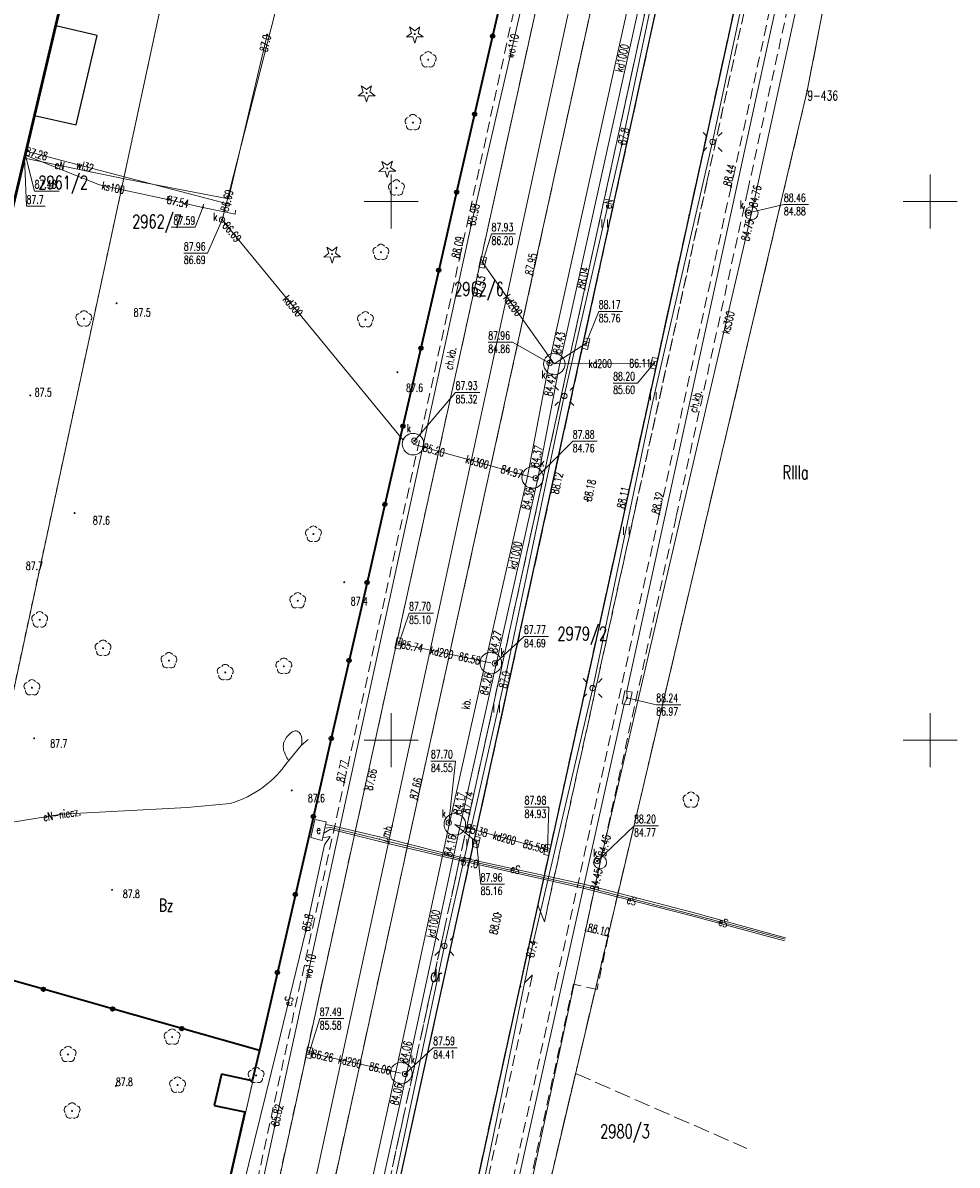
# Model space of a CAD drawing. Header units: metres. Extents: x 7427346 to 7428402, y 5774471 to 5775252.
# Tile 18 of 21: x 7427916 to 7428002, y 5774861 to 5774967. Entities that reach past the tile are written whole.
import ezdxf
from ezdxf.enums import TextEntityAlignment as Align

# ---------------------------------------------------------------- set-up
doc = ezdxf.new("R2010")
doc.units = ezdxf.units.M
for name, pattern in [('1', [0]), ('2_14', [1, -1]), ('2_OTKC', [1.5, 1, -0.5]), ('2_OTKG', [1.5, 1, -0.5]), ('2_OTKJ', [2, 1.5, -0.5]), ('2_OTKK', [0]), ('2_OTKU', [2, 1.5, -0.5]), ('2_OTZI', [1.5, 1, -0.5]), ('2_OTZT', [1.5, 1, -0.5]), ('3_EGBU_A', [0]), ('4_SUEP_A', [0]), ('4_SUEU', [0]), ('4_SUKP', [0]), ('4_SUKS', [0]), ('4_SUPK', [0]), ('4_SUTP_A', [0]), ('4_SUWP', [0]), ('GDE', [0]), ('GUK', [2, 1.5, -0.5]), ('GUZ', [1, 0.5, -0.5])]:
    doc.linetypes.add(name, pattern=pattern)
doc.layers.get('0').update_dxf_attribs({"color": 250, "linetype": 'CONTINUOUS', "lineweight": 100})
for name, color, linetype, lineweight in [('Dzialki', 7, 'GDE', 18), ('EGBB_L_0', 7, '3_EGBU_A', 50), ('Kontury', 3, 'GUK', 18), ('Numery_dzialek', 7, 'CONTINUOUS', 13), ('Numery_konturow', 3, 'CONTINUOUS', 13), ('Numery_punktow', 7, 'CONTINUOUS', 9), ('Numery_uzytkow', 3, 'CONTINUOUS', 13), ('OTK_E_T_0', 7, 'CONTINUOUS', 0), ('OTK_E_T_1', 7, 'CONTINUOUS', 0), ('OTK_E_T_3', 7, 'CONTINUOUS', 0), ('OTK_L_0', 7, '2_OTKJ', 18), ('OTK_L_1', 7, '2_OTKK', 25), ('OTK_L_2', 7, '2_OTKC', 18), ('OTK_L_3', 7, '2_OTKG', 18), ('OTK_L_4', 7, '2_OTKU', 18), ('OTO_L_0', 7, 'CONTINUOUS', 35), ('OTR_T_0', 7, 'CONTINUOUS', 18), ('OTR_T_1', 7, 'CONTINUOUS', 18), ('OTZ_L_3', 7, '2_OTZT', 18), ('Podzial_sekcyjny_krzyze', 7, '1', 18), ('Punkty', 7, 'CONTINUOUS', 18), ('SUE_E_T_3', 1, 'CONTINUOUS', 0), ('SUE_L_2', 1, '4_SUEU', 18), ('SUE_T_3', 7, 'CONTINUOUS', 18), ('SUEP_E_T_0', 1, 'CONTINUOUS', 0), ('SUEP_L_0', 1, '4_SUEP_A', 18), ('SUER_T_0', 1, 'CONTINUOUS', 18), ('SUP_E_T_1', 7, 'CONTINUOUS', 0), ('SUP_L_1', 7, '4_SUPK', 18), ('SUP_T_4', 7, 'CONTINUOUS', 18), ('SUWP_E_T_0', 5, 'CONTINUOUS', 0), ('SUWP_L_0', 5, '4_SUWP', 18), ('SUWR_T_0', 5, 'CONTINUOUS', 18), ('Uzytki', 3, 'GUZ', 18)]:
    doc.layers.add(name, color=color, linetype=linetype, lineweight=lineweight)
for name, color, linetype, lineweight, true_color in [('OTZ_T_0', 96, 'CONTINUOUS', 18, 0x008000), ('OTZ_T_1', 96, 'CONTINUOUS', 18, 0x008000), ('SUK_E_T_4', 36, 'CONTINUOUS', 0, 0x803300), ('SUK_L_5', 36, '4_SUKS', 18, 0x803300), ('SUK_T_1', 36, 'CONTINUOUS', 18, 0x803300), ('SUK_T_3', 36, 'CONTINUOUS', 18, 0x803300), ('SUKP_E_T_0', 36, 'CONTINUOUS', 0, 0x803300), ('SUKP_L_0', 36, '4_SUKP', 18, 0x803300), ('SUKR_T_0', 36, 'CONTINUOUS', 18, 0x803300), ('SUTP_L_0', 30, '4_SUTP_A', 18, 0xff9100), ('SUTR_T_0', 30, 'CONTINUOUS', 18, 0xff9100)]:
    doc.layers.add(name, color=color, linetype=linetype, lineweight=lineweight, true_color=true_color)
doc.styles.get("Standard").update_dxf_attribs({"font": 'Simplex.SHX', "width": 0.75})

# ---------------------------------------------------------------- blocks, each defined once
blk = doc.blocks.new('GRO')
at = {"linetype": 'CONTINUOUS'}
blk.add_circle((0, 0), 0.045, dxfattribs=at)
blk = doc.blocks.new('2_OTRN')
at = {"linetype": 'CONTINUOUS'}
blk.add_circle((0, 0), 0.045, dxfattribs=at)
blk = doc.blocks.new('2_OTRS')
at = {"linetype": 'CONTINUOUS'}
blk.add_circle((0, 0), 0.045, dxfattribs=at)
blk = doc.blocks.new('2_OTZT')
at = {"linetype": 'CONTINUOUS'}
for p, q in [((-0.2625, -0.375), (-0.2625, 0.375)), ((0.2625, -0.375), (0.2625, 0.375))]:
    blk.add_line(p, q, dxfattribs=at)
blk = doc.blocks.new('2_OTZG')
at = {"linetype": 'CONTINUOUS'}
for p, q in [((-0.78225, -0.26495), (-0.3012, 0.09375)), ((-0.3012, 0.09375), (-0.4937, 0.6621)), ((-0.4937, 0.6621), (-0.0039, 0.31545)), ((-0.0039, 0.31545), (0.4771, 0.67415)), ((0.4771, 0.67415), (0.2988, 0.1012)), ((0.2988, 0.1012), (0.7886, -0.24545)), ((-0.18225, -0.2575), (-0.78225, -0.26495)), ((0.01025, -0.82585), (-0.18225, -0.2575)), ((0.1886, -0.2529), (0.01025, -0.82585)), ((0.7886, -0.24545), (0.1886, -0.2529))]:
    blk.add_line(p, q, dxfattribs=at)
blk.add_circle((0, 0), 0.045, dxfattribs=at)
blk = doc.blocks.new('2_OTZL')
at = {"linetype": 'CONTINUOUS'}
blk.add_circle((0, 0), 0.045, dxfattribs=at)
for centre, start, end in [((-0.36, 0.12), 102.1445, 221.86), ((0, 0.38), 30.1401, 149.8599), ((0.36, 0.12), 318.14, 77.8555), ((-0.22, -0.3), 174.1482, 293.8542), ((0.22, -0.3), 246.1458, 5.8518)]:
    blk.add_arc(centre, 0.375, start, end, dxfattribs=at)
blk = doc.blocks.new('4_SUEO_W')
at = {"linetype": 'CONTINUOUS'}
for p, q in [((-0.53035, 0.53035), (-0.8839, 0.8839)), ((0.53035, 0.53035), (0.8839, 0.8839)), ((-0.53035, -0.53035), (-0.8839, -0.8839)), ((0.53035, -0.53035), (0.8839, -0.8839))]:
    blk.add_line(p, q, dxfattribs=at)
blk.add_circle((0, 0), 0.025, dxfattribs=at)
blk = doc.blocks.new('4_SUPP')
at = {"linetype": 'CONTINUOUS'}
blk.add_circle((0, 0), 0.25, dxfattribs=at)
blk = doc.blocks.new('4_SUPS')
at = {"linetype": 'CONTINUOUS'}
blk.add_circle((0, 0), 0.0625, dxfattribs=at)
blk = doc.blocks.new('4_SUKK')
at = {"linetype": 'CONTINUOUS'}
for p, q in [((-0.5, -0.25), (-0.5, 0.25)), ((-0.5, 0.25), (0.5, 0.25)), ((-0.175, 0.25), (-0.175, -0.25)), ((0.175, 0.25), (0.175, -0.25)), ((0.5, 0.25), (0.5, -0.25)), ((0.5, -0.25), (-0.5, -0.25))]:
    blk.add_line(p, q, dxfattribs=at)
blk = doc.blocks.new('4_SUKS')
at = {"linetype": 'CONTINUOUS'}
blk.add_circle((0, 0), 0.25, dxfattribs=at)
blk = doc.blocks.new('4_SUPW')
at = {"linetype": 'CONTINUOUS'}
blk.add_circle((0, 0), 0.25, dxfattribs=at)

msp = doc.modelspace()

# ---------------------------------------------------------------- linework, layer by layer
at = {"layer": 'Dzialki'}
for p, q in [((7427898.92, 5774830.13), (7427938.01, 5775011.65)), ((7427934.82, 5774821.56), (7427974.08, 5775002.78)), ((7427967.07, 5774998.8), (7427928.05, 5774828.63)), ((7427988.6, 5774960.28), (7427992.05, 5774978.26)), ((7427964.26, 5774857.04), (7427988.6, 5774960.28))]:
    msp.add_line(p, q, dxfattribs=at)
at = {"layer": 'EGBB_L_0', "linetype": '3_EGBU_A'}
msp.add_line((7427908.96, 5774924.35), (7427923.78, 5774986.98), dxfattribs=at)
at = {"layer": 'Kontury'}
for p, q in [((7427992.05, 5774978.26), (7427988.6, 5774960.28)), ((7427988.6, 5774960.28), (7427967.1, 5774869.08)), ((7427967.1, 5774869.08), (7427964.26, 5774857.04)), ((7427967.1, 5774869.08), (7427982.99, 5774862.12))]:
    msp.add_line(p, q, dxfattribs=at)
at = {"layer": 'OTK_L_0', "linetype": '2_OTKJ'}
for p, q in [((7427958.01, 5774943.17), (7427967.61, 5774986.87)), ((7427971.72, 5774982.46), (7427963.12, 5774943.12)), ((7427964.79, 5774922.95), (7427977.8, 5774982.56)), ((7427983.34, 5774974.8), (7427971.67, 5774921.46)), ((7427947.52, 5774895.45), (7427958.01, 5774943.17)), ((7427950.42, 5774857.48), (7427964.79, 5774922.95)), ((7427971.67, 5774921.46), (7427963.6, 5774884.7)), ((7427952.44, 5774894.45), (7427938.87, 5774832.23)), ((7427963.6, 5774884.7), (7427961.9, 5774877.02)), ((7427961.9, 5774877.02), (7427957.3, 5774856.04))]:
    msp.add_line(p, q, dxfattribs=at)
at = {"layer": 'OTK_L_0', "linetype": '2_14'}
for p, q in [((7427963.12, 5774943.12), (7427952.44, 5774894.45)), ((7427933.11, 5774829.66), (7427947.52, 5774895.45))]:
    msp.add_line(p, q, dxfattribs=at)
at = {"layer": 'OTK_L_1', "linetype": '2_OTKK'}
for p, q in [((7427964.79, 5774922.95), (7427977.8, 5774982.56)), ((7427983.34, 5774974.8), (7427971.67, 5774921.46)), ((7427922.72, 5774965.41), (7427918.89, 5774966.31)), ((7427920.78, 5774957.12), (7427922.72, 5774965.41)), ((7427916.92, 5774957.98), (7427920.78, 5774957.12)), ((7427950.42, 5774857.48), (7427964.79, 5774922.95)), ((7427971.67, 5774921.46), (7427961.9, 5774877.02)), ((7427961.9, 5774877.02), (7427957.3, 5774856.04))]:
    msp.add_line(p, q, dxfattribs=at)
at = {"layer": 'OTK_L_2', "linetype": '2_OTKC'}
for p, q in [((7427992.52, 5775001.52), (7427981.53, 5774951.37)), ((7427956.33, 5774944.69), (7427966.24, 5774989.82)), ((7427988.4, 5774975.38), (7427983.08, 5774951.04)), ((7427981.53, 5774951.37), (7427974.87, 5774920.96)), ((7427983.08, 5774951.04), (7427976.42, 5774920.7)), ((7427945.64, 5774896.08), (7427956.33, 5774944.69)), ((7427974.87, 5774920.96), (7427965.36, 5774877.76)), ((7427976.42, 5774920.7), (7427968, 5774882.32)), ((7427930.86, 5774828.32), (7427945.64, 5774896.08)), ((7427947.52, 5774895.45), (7427933.11, 5774829.66)), ((7427968, 5774882.32), (7427970.14, 5774881.81)), ((7427970.14, 5774881.81), (7427969.1, 5774876.88)), ((7427965.36, 5774877.76), (7427954.71, 5774829.18)), ((7427966.9, 5774877.36), (7427957.03, 5774832.25)), ((7427969.1, 5774876.88), (7427966.9, 5774877.36))]:
    msp.add_line(p, q, dxfattribs=at)
at = {"layer": 'OTK_L_2', "linetype": '2_14'}
for p, q in [((7427967.61, 5774986.87), (7427958.01, 5774943.17)), ((7427958.01, 5774943.17), (7427947.52, 5774895.45))]:
    msp.add_line(p, q, dxfattribs=at)
at = {"layer": 'OTK_L_3', "linetype": '2_OTKG'}
for p, q in [((7427992.52, 5775001.52), (7427981.53, 5774951.37)), ((7427979.31, 5774951.93), (7427984.63, 5774976.22)), ((7427972.63, 5774921.44), (7427979.31, 5774951.93)), ((7427981.53, 5774951.37), (7427974.87, 5774920.96)), ((7427964.21, 5774883.15), (7427972.63, 5774921.44)), ((7427974.87, 5774920.96), (7427965.36, 5774877.76)), ((7427961.9, 5774877.02), (7427963.6, 5774884.7)), ((7427963.6, 5774884.7), (7427964.21, 5774883.15)), ((7427953.27, 5774833.15), (7427963.11, 5774878.24)), ((7427965.36, 5774877.76), (7427954.71, 5774829.18)), ((7427963.11, 5774878.24), (7427961.9, 5774877.02))]:
    msp.add_line(p, q, dxfattribs=at)
at = {"layer": 'OTK_L_4', "linetype": '2_14'}
for p, q in [((7427963.12, 5774943.12), (7427971.72, 5774982.46)), ((7427967.94, 5774941.84), (7427957.26, 5774893.16)), ((7427938.87, 5774832.23), (7427952.44, 5774894.45))]:
    msp.add_line(p, q, dxfattribs=at)
at = {"layer": 'OTK_L_4', "linetype": '2_OTKU'}
for p, q in [((7427967.94, 5774941.84), (7427976.57, 5774981.4)), ((7427952.44, 5774894.45), (7427963.12, 5774943.12)), ((7427957.26, 5774893.16), (7427943.76, 5774831.25))]:
    msp.add_line(p, q, dxfattribs=at)
at = {"layer": 'OTO_L_0'}
for p, q in [((7427961.06, 5774972.58), (7427959.4, 5774965.34)), ((7427959.4, 5774965.34), (7427957.73, 5774958.1)), ((7427957.73, 5774958.1), (7427956.07, 5774950.86)), ((7427956.07, 5774950.86), (7427954.41, 5774943.62)), ((7427954.41, 5774943.62), (7427952.75, 5774936.38)), ((7427952.75, 5774936.38), (7427951.09, 5774929.14)), ((7427951.09, 5774929.14), (7427949.42, 5774921.89)), ((7427949.42, 5774921.89), (7427947.76, 5774914.65)), ((7427947.76, 5774914.65), (7427946.1, 5774907.41)), ((7427946.1, 5774907.41), (7427944.44, 5774900.17)), ((7427944.44, 5774900.17), (7427942.78, 5774892.93)), ((7427942.78, 5774892.93), (7427941.11, 5774885.69)), ((7427941.11, 5774885.69), (7427939.45, 5774878.45)), ((7427917.74, 5774876.89), (7427911.33, 5774878.71)), ((7427939.45, 5774878.45), (7427937.79, 5774871.21)), ((7427924.16, 5774875.07), (7427917.74, 5774876.89)), ((7427930.57, 5774873.25), (7427924.16, 5774875.07)), ((7427937.79, 5774871.21), (7427930.57, 5774873.25)), ((7427937.79, 5774871.21), (7427937.09, 5774868.38)), ((7427934.26, 5774869.01), (7427933.58, 5774866.1)), ((7427937.09, 5774868.38), (7427934.26, 5774869.01)), ((7427933.58, 5774866.1), (7427936.41, 5774865.51)), ((7427936.41, 5774865.51), (7427934.75, 5774858.2))]:
    msp.add_line(p, q, dxfattribs=at)
for centre in [(7427959.4, 5774965.34), (7427957.73, 5774958.1), (7427956.07, 5774950.86), (7427954.41, 5774943.62), (7427952.75, 5774936.38), (7427951.09, 5774929.14), (7427949.42, 5774921.89), (7427947.76, 5774914.65), (7427946.1, 5774907.41), (7427944.44, 5774900.17), (7427942.78, 5774892.93), (7427941.11, 5774885.69), (7427939.45, 5774878.45), (7427917.74, 5774876.89), (7427924.16, 5774875.07), (7427930.57, 5774873.25)]:
    msp.add_circle(centre, 0.17, dxfattribs=at)
at = {"layer": 'OTZ_L_3', "linetype": '2_OTZI'}
for p, q in [((7427964.79, 5774922.95), (7427977.8, 5774982.56)), ((7427984.63, 5774976.22), (7427979.31, 5774951.93)), ((7427971.67, 5774921.46), (7427983.34, 5774974.8)), ((7427979.31, 5774951.93), (7427972.63, 5774921.44)), ((7427967.94, 5774941.84), (7427957.26, 5774893.16)), ((7427950.42, 5774857.48), (7427964.79, 5774922.95)), ((7427963.59, 5774884.72), (7427971.67, 5774921.46)), ((7427972.63, 5774921.44), (7427964.21, 5774883.15)), ((7427943.76, 5774831.25), (7427957.26, 5774893.16)), ((7427964.21, 5774883.15), (7427963.59, 5774884.72))]:
    msp.add_line(p, q, dxfattribs=at)
at = {"layer": 'OTZ_L_3', "linetype": '2_14'}
msp.add_line((7427967.94, 5774941.84), (7427976.57, 5774981.4), dxfattribs=at)
at = {"layer": 'Podzial_sekcyjny_krzyze'}
for p, q in [((7427950, 5774947.5), (7427950, 5774952.5)), ((7428000, 5774947.5), (7428000, 5774952.5)), ((7427947.5, 5774950), (7427952.5, 5774950)), ((7427997.5, 5774950), (7428002.5, 5774950)), ((7427950, 5774897.5), (7427950, 5774902.5)), ((7428000, 5774897.5), (7428000, 5774902.5)), ((7427947.5, 5774900), (7427952.5, 5774900)), ((7427997.5, 5774900), (7428002.5, 5774900))]:
    msp.add_line(p, q, dxfattribs=at)
at = {"layer": 'SUE_L_2', "linetype": '4_SUEU'}
for p, q in [((7427942.53, 5774890.98), (7427942.93, 5774892.66)), ((7427943.98, 5774892.44), (7427942.93, 5774892.66)), ((7427943.6, 5774890.7), (7427943.98, 5774892.44)), ((7427943.6, 5774890.7), (7427942.53, 5774890.98))]:
    msp.add_line(p, q, dxfattribs=at)
at = {"layer": 'SUEP_L_0', "linetype": '4_SUEP_A'}
for p, q in [((7427971.4, 5774955.29), (7427977.08, 5774982.38)), ((7427979.81, 5774955.53), (7427984.38, 5774977.07)), ((7427934.91, 5774950.24), (7427938.5, 5774965.45)), ((7427966.06, 5774931.95), (7427971.4, 5774955.29)), ((7427974.22, 5774931.19), (7427979.81, 5774955.53)), ((7427915.98, 5774954.01), (7427925.42, 5774952.08)), ((7427925.42, 5774952.08), (7427934.91, 5774950.24)), ((7427960.69, 5774906.38), (7427966.06, 5774931.95)), ((7427968.69, 5774904.84), (7427974.22, 5774931.19)), ((7427954.94, 5774880.92), (7427960.69, 5774906.38)), ((7427962.87, 5774879.88), (7427968.69, 5774904.84)), ((7427942.3, 5774900.08), (7427941.64, 5774899.51)), ((7427941.64, 5774899.51), (7427940.49, 5774898.12)), ((7427919.45, 5774893.15), (7427931.06, 5774893.76)), ((7427931.06, 5774893.76), (7427935.05, 5774894.12)), ((7427907.32, 5774891.18), (7427919.45, 5774893.15)), ((7427944.38, 5774891.76), (7427943.75, 5774891.37)), ((7427943.85, 5774891.83), (7427944.39, 5774891.91)), ((7427943.93, 5774892.19), (7427944.44, 5774892.08)), ((7427949.45, 5774890.48), (7427944.38, 5774891.76)), ((7427944.39, 5774891.91), (7427949.51, 5774890.67)), ((7427944.44, 5774892.08), (7427949.56, 5774890.87)), ((7427942.07, 5774882.32), (7427943.82, 5774890.28)), ((7427944.33, 5774891.08), (7427943.66, 5774890.95)), ((7427943.82, 5774890.28), (7427944.33, 5774891.08)), ((7427956.53, 5774888.81), (7427949.45, 5774890.48)), ((7427949.51, 5774890.67), (7427956.5, 5774888.96)), ((7427949.56, 5774890.87), (7427956.52, 5774889.11)), ((7427956.52, 5774889.11), (7427967.87, 5774886.63)), ((7427956.5, 5774888.96), (7427967.87, 5774886.44)), ((7427967.8, 5774886.27), (7427956.53, 5774888.81)), ((7427977.9, 5774883.7), (7427967.8, 5774886.27)), ((7427967.87, 5774886.63), (7427978.01, 5774884.02)), ((7427967.87, 5774886.44), (7427977.96, 5774883.84)), ((7427977.96, 5774883.84), (7427986.54, 5774881.54)), ((7427978.01, 5774884.02), (7427986.58, 5774881.68)), ((7427986.49, 5774881.38), (7427977.9, 5774883.7)), ((7427939.42, 5774871.41), (7427942.07, 5774882.32)), ((7427949.27, 5774854.16), (7427954.94, 5774880.92)), ((7427957.52, 5774853.77), (7427962.87, 5774879.88)), ((7427936.26, 5774858.6), (7427939.42, 5774871.41))]:
    msp.add_line(p, q, dxfattribs=at)
for centre, radius, start, end in [((7427941.11, 5774900.38), 0.49, 46.8156, 138.0924), ((7427941.51, 5774899.41), 1.52, 162.2797, 209.885), ((7427941.9, 5774899.06), 2.01, 124.9105, 156.2882), ((7427940.7, 5774900.05), 1.02, 352.1567, 42.63), ((7427940.75, 5774899.87), 0.96, 337.8635, 2.284), ((7427943.11, 5774899.95), 3.2, 204.051, 214.972), ((7427932.17, 5774903.74), 10.04, 286.677, 325.9766)]:
    msp.add_arc(centre, radius, start, end, dxfattribs=at)
at = {"layer": 'SUER_T_0', "linetype": 'CONTINUOUS', "lineweight": 0}
for p, q in [((7427915.98, 5774954.01), (7427916.17, 5774949.55)), ((7427916.17, 5774949.55), (7427917.91, 5774949.55))]:
    msp.add_line(p, q, dxfattribs=at)
at = {"layer": 'SUK_L_5', "linetype": '4_SUKS'}
msp.add_circle((7427983.43, 5774948.91), 0.6, dxfattribs=at)
at = {"layer": 'SUKP_L_0', "linetype": '4_SUKP'}
for p, q in [((7427995.58, 5775004.69), (7427983.43, 5774948.91)), ((7427964.64, 5774935.02), (7427975.74, 5774985.23)), ((7427976.5, 5774984.05), (7427965.62, 5774934.82)), ((7427940.23, 5774971.5), (7427934.31, 5774948.3)), ((7427922.93, 5774951.55), (7427916.04, 5774954.29)), ((7427929.24, 5774950.19), (7427922.93, 5774951.55)), ((7427929.24, 5774950.19), (7427929.28, 5774950.48)), ((7427929.24, 5774950.19), (7427932.53, 5774949.45)), ((7427932.53, 5774949.45), (7427932.58, 5774949.76)), ((7427932.53, 5774949.45), (7427934.35, 5774949.07)), ((7427934.35, 5774949.07), (7427935.52, 5774948.82)), ((7427935.52, 5774948.82), (7427935.57, 5774949.19)), ((7427983.43, 5774948.91), (7427969.38, 5774888.67)), ((7427934.31, 5774948.3), (7427934.59, 5774947.95)), ((7427934.59, 5774947.95), (7427951.1, 5774927.85)), ((7427965.13, 5774934.92), (7427958.48, 5774944.34)), ((7427965.13, 5774934.92), (7427968.06, 5774936.81)), ((7427962.63, 5774924.48), (7427964.64, 5774935.02)), ((7427965.62, 5774934.82), (7427963.61, 5774924.28)), ((7427965.13, 5774934.92), (7427974.38, 5774934.99)), ((7427963.12, 5774924.38), (7427952.03, 5774927.48)), ((7427958.75, 5774907.28), (7427962.63, 5774924.48)), ((7427963.61, 5774924.28), (7427959.73, 5774907.06)), ((7427959.24, 5774907.17), (7427950.7, 5774908.99)), ((7427955.41, 5774892.3), (7427958.75, 5774907.28)), ((7427959.73, 5774907.06), (7427956.39, 5774892.08)), ((7427950.44, 5774869.23), (7427955.41, 5774892.3)), ((7427956.39, 5774892.08), (7427951.42, 5774869.01)), ((7427964.49, 5774889.83), (7427955.9, 5774892.19)), ((7427957.9, 5774890.56), (7427955.9, 5774892.19)), ((7427969.38, 5774888.67), (7427956.17, 5774826.95)), ((7427950.93, 5774869.12), (7427942.39, 5774871)), ((7427943.17, 5774836.51), (7427950.44, 5774869.23)), ((7427951.42, 5774869.01), (7427944.15, 5774836.31))]:
    msp.add_line(p, q, dxfattribs=at)
at = {"layer": 'SUKR_T_0', "linetype": 'CONTINUOUS', "lineweight": 0}
for p, q in [((7427916.09, 5774954.27), (7427916.92, 5774950.96)), ((7427916.92, 5774950.96), (7427919.2, 5774950.96)), ((7427983.15, 5774948.94), (7427986.43, 5774949.72)), ((7427986.43, 5774949.72), (7427988.71, 5774949.72)), ((7427932.53, 5774949.45), (7427931.82, 5774947.6)), ((7427929.59, 5774947.6), (7427931.82, 5774947.6)), ((7427934.31, 5774948.3), (7427932.95, 5774945.2)), ((7427958.48, 5774944.34), (7427959.31, 5774946.99)), ((7427959.31, 5774946.99), (7427961.53, 5774946.99)), ((7427930.76, 5774945.2), (7427932.95, 5774945.2)), ((7427968.06, 5774936.81), (7427969.25, 5774939.8)), ((7427969.25, 5774939.8), (7427971.47, 5774939.8)), ((7427959, 5774936.94), (7427961.25, 5774936.94)), ((7427964.69, 5774935), (7427961.25, 5774936.94)), ((7427974.38, 5774934.99), (7427972.85, 5774933.15)), ((7427970.59, 5774933.15), (7427972.85, 5774933.15)), ((7427952.15, 5774927.8), (7427955.98, 5774932.28)), ((7427955.98, 5774932.28), (7427958.23, 5774932.28)), ((7427963.41, 5774924.32), (7427966.84, 5774927.74)), ((7427966.84, 5774927.74), (7427969.1, 5774927.74)), ((7427950.7, 5774908.99), (7427951.66, 5774911.8)), ((7427951.66, 5774911.8), (7427953.91, 5774911.8)), ((7427959.62, 5774907.13), (7427962.32, 5774909.64)), ((7427962.32, 5774909.64), (7427964.58, 5774909.64)), ((7427953.69, 5774898.07), (7427955.97, 5774898.07)), ((7427955.34, 5774892.34), (7427955.97, 5774898.07)), ((7427962.37, 5774893.8), (7427964.62, 5774893.8)), ((7427964.49, 5774889.83), (7427964.62, 5774893.8)), ((7427969.1, 5774888.79), (7427972.53, 5774892.07)), ((7427972.53, 5774892.07), (7427974.81, 5774892.07)), ((7427957.9, 5774890.56), (7427958.3, 5774886.65)), ((7427958.3, 5774886.65), (7427960.5, 5774886.65)), ((7427942.39, 5774871), (7427943.37, 5774874.17)), ((7427943.37, 5774874.17), (7427945.62, 5774874.17)), ((7427951.29, 5774869.04), (7427953.89, 5774871.47)), ((7427953.89, 5774871.47), (7427956.12, 5774871.47))]:
    msp.add_line(p, q, dxfattribs=at)
at = {"layer": 'SUP_L_1', "linetype": '4_SUPK'}
for p, q in [((7427971.66, 5774904.58), (7427971.42, 5774903.37)), ((7427972.36, 5774904.45), (7427971.66, 5774904.58)), ((7427972.11, 5774903.28), (7427972.36, 5774904.45)), ((7427971.42, 5774903.37), (7427972.11, 5774903.28))]:
    msp.add_line(p, q, dxfattribs=at)
for centre, radius in [((7427965.13, 5774934.92), 1), ((7427952.03, 5774927.48), 1), ((7427963.12, 5774924.38), 1), ((7427959.24, 5774907.17), 1), ((7427955.9, 5774892.19), 1), ((7427969.38, 5774888.67), 0.6), ((7427950.93, 5774869.12), 1)]:
    msp.add_circle(centre, radius, dxfattribs=at)
at = {"layer": 'SUTP_L_0', "linetype": '4_SUTP_A'}
for p, q in [((7427971.87, 5774904.54), (7427990.55, 5774990.44)), ((7427971.88, 5774903.94), (7427971.87, 5774904.54)), ((7427952.54, 5774817.5), (7427971.61, 5774903.34)), ((7427971.61, 5774903.34), (7427971.88, 5774903.94))]:
    msp.add_line(p, q, dxfattribs=at)
at = {"layer": 'SUTR_T_0', "linetype": 'CONTINUOUS', "lineweight": 0}
for p, q in [((7427971.88, 5774903.94), (7427974.59, 5774903.3)), ((7427974.59, 5774903.3), (7427976.87, 5774903.3))]:
    msp.add_line(p, q, dxfattribs=at)
at = {"layer": 'SUWP_L_0', "linetype": '4_SUWP'}
for p, q in [((7427957.41, 5774947.81), (7427963.26, 5774973.22)), ((7427916.14, 5774954.68), (7427935.18, 5774949.69)), ((7427939.19, 5774864.22), (7427957.41, 5774947.81)), ((7427931.94, 5774830.63), (7427939.19, 5774864.22))]:
    msp.add_line(p, q, dxfattribs=at)
at = {"layer": 'Uzytki'}
for p, q in [((7427913.7, 5774898.78), (7427934.89, 5774997.21)), ((7427928.05, 5774828.63), (7427964.84, 5774989.04)), ((7427992.05, 5774978.26), (7427988.6, 5774960.28)), ((7427988.6, 5774960.28), (7427964.26, 5774857.04))]:
    msp.add_line(p, q, dxfattribs=at)

# ---------------------------------------------------------------- block references
at = {"layer": 'OTR_T_0'}
for p in [(7427981.53, 5774951.37), (7427956.33, 5774944.69), (7427958.01, 5774943.17), (7427963.12, 5774943.12), (7427967.94, 5774941.84), (7427964.79, 5774922.95), (7427968.22, 5774922.2), (7427971.67, 5774921.46), (7427974.87, 5774920.96), (7427945.64, 5774896.08), (7427947.52, 5774895.45), (7427952.44, 5774894.45), (7427957.26, 5774893.16), (7427959.89, 5774883.97), (7427970.14, 5774881.81)]:
    msp.add_blockref('2_OTRS', p, dxfattribs=at)
at = {"layer": 'OTR_T_1'}
for p in [(7427924.52, 5774940.56), (7427950.58, 5774934.15), (7427916.51, 5774932), (7427920.63, 5774921.08), (7427945.65, 5774914.66), (7427916.88, 5774900.18), (7427940.77, 5774895.34), (7427924.11, 5774886.12), (7427924.46, 5774867.92)]:
    msp.add_blockref('2_OTRN', p, dxfattribs=at)
at = {"layer": 'OTZ_L_3'}
for p in [(7427969.79, 5774947.95), (7427974.31, 5774931.93), (7427971.81, 5774919.43), (7427959.79, 5774902.95), (7427957.29, 5774890.45)]:
    msp.add_blockref('2_OTZT', p, dxfattribs=at)
at = {"layer": 'OTZ_T_0'}
for p in [(7427953.43, 5774963.15), (7427952.02, 5774957.32), (7427950.49, 5774951.25), (7427949.04, 5774945.28), (7427921.49, 5774939.11), (7427947.61, 5774939.03), (7427942.79, 5774919.13), (7427941.33, 5774912.95), (7427917.39, 5774911.18), (7427923.27, 5774908.54), (7427929.38, 5774907.39), (7427940.04, 5774906.87), (7427934.6, 5774906.29), (7427916.67, 5774904.88), (7427977.81, 5774894.45), (7427929.68, 5774872.46), (7427920.03, 5774870.85), (7427937.47, 5774868.9), (7427930.18, 5774868), (7427920.4, 5774865.6)]:
    msp.add_blockref('2_OTZL', p, dxfattribs=at)
at = {"layer": 'OTZ_T_1'}
for p in [(7427952.19, 5774965.53), (7427947.71, 5774960.06), (7427949.63, 5774953.06), (7427944.52, 5774945.11)]:
    msp.add_blockref('2_OTZG', p, dxfattribs=at)
at = {"layer": 'Punkty'}
msp.add_blockref('GRO', (7427988.6, 5774960.28), dxfattribs=at)
at = {"layer": 'SUE_T_3'}
for name, p in [('4_SUEO_W', (7427979.81, 5774955.53)), ('4_SUPP', (7427979.81, 5774955.53)), ('4_SUEO_W', (7427966.06, 5774931.95)), ('4_SUPP', (7427966.06, 5774931.95)), ('4_SUEO_W', (7427968.69, 5774904.84)), ('4_SUPP', (7427968.69, 5774904.84)), ('4_SUEO_W', (7427954.94, 5774880.92)), ('4_SUPP', (7427954.94, 5774880.92))]:
    msp.add_blockref(name, p, dxfattribs=at)
at = {"layer": 'SUER_T_0'}
for p in [(7427938.5, 5774965.45), (7427971.4, 5774955.29), (7427915.98, 5774954.01), (7427960.69, 5774906.38), (7427956.53, 5774888.81), (7427942.07, 5774882.32), (7427962.87, 5774879.88)]:
    msp.add_blockref('4_SUPS', p, dxfattribs=at)
at = {"layer": 'SUK_T_1'}
for p, rotation in [((7427958.48, 5774944.34), 256.7325326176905), ((7427968.06, 5774936.81), 257.5185644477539), ((7427974.38, 5774934.99), 257.58053475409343), ((7427950.7, 5774908.99), 257.6371023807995), ((7427957.9, 5774890.56), 256.4332200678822), ((7427964.49, 5774889.83), 258.42257413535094), ((7427942.39, 5774871), 258.25447634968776)]:
    msp.add_blockref('4_SUKK', p, dxfattribs=dict(at, rotation=rotation))
at = {"layer": 'SUK_T_3'}
msp.add_blockref('4_SUKS', (7427934.31, 5774948.3), dxfattribs=at)
at = {"layer": 'SUKR_T_0'}
for p in [(7427916.04, 5774954.29), (7427929.24, 5774950.19), (7427983.56, 5774949.5), (7427932.53, 5774949.45), (7427934.51, 5774949.1), (7427983.15, 5774948.94), (7427934.31, 5774948.3), (7427934.59, 5774947.95), (7427983.29, 5774948.33), (7427958.48, 5774944.34), (7427968.06, 5774936.81), (7427965.35, 5774935.9), (7427964.69, 5774935), (7427974.11, 5774934.99), (7427974.38, 5774934.99), (7427964.94, 5774933.94), (7427952.15, 5774927.8), (7427952.99, 5774927.21), (7427963.31, 5774925.36), (7427962.16, 5774924.65), (7427963.41, 5774924.32), (7427962.9, 5774923.4), (7427950.7, 5774908.99), (7427950.96, 5774908.93), (7427959.46, 5774908.15), (7427958.26, 5774907.38), (7427959.62, 5774907.13), (7427959.02, 5774906.19), (7427955.34, 5774892.34), (7427956.12, 5774893.17), (7427955.69, 5774891.21), (7427956.98, 5774891.89), (7427957.9, 5774890.56), (7427964.23, 5774889.9), (7427964.49, 5774889.83), (7427969.52, 5774889.25), (7427969.1, 5774888.79), (7427969.25, 5774888.08), (7427942.39, 5774871), (7427942.65, 5774870.94), (7427951.14, 5774870.1), (7427949.95, 5774869.33), (7427951.29, 5774869.04), (7427950.71, 5774868.14)]:
    msp.add_blockref('4_SUPS', p, dxfattribs=at)
at = {"layer": 'SUP_T_4'}
for p in [(7427983.15, 5774948.95), (7427964.69, 5774935), (7427952.15, 5774927.8), (7427963.41, 5774924.32), (7427959.62, 5774907.13), (7427955.34, 5774892.34), (7427969.1, 5774888.79), (7427951.29, 5774869.04)]:
    msp.add_blockref('4_SUPW', p, dxfattribs=at)
at = {"layer": 'SUTR_T_0'}
msp.add_blockref('4_SUPS', (7427971.88, 5774903.94), dxfattribs=at)
at = {"layer": 'SUWR_T_0'}
for p in [(7427916.14, 5774954.68), (7427957.41, 5774947.81), (7427939.19, 5774864.22)]:
    msp.add_blockref('4_SUPS', p, dxfattribs=at)

# ---------------------------------------------------------------- texts
at = {"layer": 'Numery_dzialek', "width": 0.7}
for s, p in [('2961/2', (7427917.27, 5774952.39)), ('2962/7', (7427925.97, 5774948.77)), ('2962/6', (7427955.84, 5774942.5)), ('2979/2', (7427965.42, 5774910.53)), ('2980/3', (7427969.38, 5774864.33))]:
    msp.add_text(s, height=1.26, dxfattribs=at).set_placement(p, align=Align.TOP_LEFT)
at = {"layer": 'Numery_konturow', "width": 0.7}
msp.add_text('RIIIa', height=1.26, dxfattribs=at).set_placement((7427986.3, 5774925.49), align=Align.TOP_LEFT)
at = {"layer": 'Numery_punktow', "width": 0.7}
msp.add_text('9-436', height=0.9, dxfattribs=at).set_placement((7427988.6, 5774960.28), align=Align.TOP_LEFT)
at = {"layer": 'Numery_uzytkow', "width": 0.7}
for s, p in [('Bz', (7427928.45, 5774884.11)), ('dr', (7427953.6, 5774877.6))]:
    msp.add_text(s, height=1.17, dxfattribs=at).set_placement(p)
at = {"layer": 'OTK_E_T_0', "lineweight": 9, "width": 0.7}
msp.add_text('j.mb.', height=0.75, rotation=70.1448, dxfattribs=at).set_placement((7427949.62, 5774891.38), align=Align.MIDDLE)
at = {"layer": 'OTK_E_T_1', "lineweight": 9, "width": 0.7}
for rotation, p in [(79.8245, (7427955.49, 5774935.44)), (75.6507, (7427978.22, 5774931.45))]:
    msp.add_text('ch.kb.', height=0.75, rotation=rotation, dxfattribs=at).set_placement(p, align=Align.MIDDLE)
at = {"layer": 'OTK_E_T_3', "lineweight": 9, "width": 0.7}
msp.add_text('kb.', height=0.75, rotation=84.144, dxfattribs=at).set_placement((7427956.95, 5774903.39), align=Align.MIDDLE)
at = {"layer": 'OTR_T_0', "lineweight": 9, "width": 0.7}
for s, rotation, p in [('88.44', 77.6395, (7427981.53, 5774951.37)), ('88.09', 77.6151, (7427956.33, 5774944.69)), ('87.95', 77.6687, (7427963.12, 5774943.12)), ('88.04', 77.6937, (7427967.94, 5774941.84)), ('88.11', 77.659, (7427971.67, 5774921.46)), ('88.32', 77.6469, (7427974.87, 5774920.96)), ('87.77', 77.5973, (7427945.64, 5774896.08)), ('87.66', 77.6233, (7427952.44, 5774894.45)), ('87.74', 77.6563, (7427957.26, 5774893.16))]:
    msp.add_text(s, height=0.75, rotation=rotation, dxfattribs=at).set_placement(p)
msp.add_text('87.93', height=0.75, rotation=77.6022, dxfattribs=at).set_placement((7427958.01, 5774943.17), align=Align.TOP_RIGHT)
for s, rotation, p in [('88.12', 77.6881, (7427964.79, 5774922.95)), ('87.66', 77.6022, (7427947.52, 5774895.45))]:
    msp.add_text(s, height=0.75, rotation=rotation, dxfattribs=at).set_placement(p, align=Align.TOP_LEFT)
msp.add_text('88.18', height=0.75, rotation=78.3871, dxfattribs=at).set_placement((7427968.22, 5774922.2), align=Align.MIDDLE_LEFT)
msp.add_text('88.00', height=0.75, rotation=77.535, dxfattribs=at).set_placement((7427959.89, 5774883.97), align=Align.MIDDLE_RIGHT)
msp.add_text('88.10', height=0.75, rotation=346.5954, dxfattribs=at).set_placement((7427970.14, 5774881.81), align=Align.RIGHT)
at = {"layer": 'OTR_T_1', "lineweight": 9, "width": 0.7}
for s, p in [('87.5', (7427926.11, 5774940.08)), ('87.5', (7427916.93, 5774932.66)), ('87.6', (7427951.38, 5774933.09)), ('87.6', (7427922.33, 5774920.78)), ('87.7', (7427916.11, 5774916.57)), ('87.4', (7427946.25, 5774913.27)), ('87.7', (7427918.38, 5774900.08)), ('87.6', (7427942.28, 5774895.01)), ('87.8', (7427925.11, 5774886.12))]:
    msp.add_text(s, height=0.75, dxfattribs=at).set_placement(p, align=Align.TOP_LEFT)
msp.add_text('87.8', height=0.75, dxfattribs=at).set_placement((7427924.46, 5774867.92))
at = {"layer": 'SUE_E_T_3', "lineweight": 9, "width": 0.7}
msp.add_text('e', height=0.75, dxfattribs=at).set_placement((7427943.26, 5774891.7), align=Align.MIDDLE)
at = {"layer": 'SUEP_E_T_0', "lineweight": 9, "width": 0.7}
for s, rotation, p in [('eN', 348.45, (7427919.25, 5774953.34)), ('eN', 77.113, (7427970.14, 5774949.78)), ('eN-niecz.', 9.22, (7427919.45, 5774893.15)), ('eS', 347.67, (7427961.51, 5774888.02)), ('eS', 345.72, (7427972.31, 5774885.12)), ('eS', 344.99, (7427980.81, 5774883.08)), ('eS', 76.35, (7427940.48, 5774875.78))]:
    msp.add_text(s, height=0.75, rotation=rotation, dxfattribs=at).set_placement(p, align=Align.MIDDLE)
at = {"layer": 'SUER_T_0', "lineweight": 9, "width": 0.7}
for rotation, p in [(76.72, (7427938.5, 5774965.45)), (77.0506, (7427960.69, 5774906.38))]:
    msp.add_text('87.0', height=0.75, rotation=rotation, dxfattribs=at).set_placement(p, align=Align.MIDDLE_RIGHT)
for s, rotation, p in [('87.8', 78.1583, (7427971.4, 5774955.29)), ('87.0', 347.67, (7427956.53, 5774888.81)), ('85.8', 77.6, (7427942.07, 5774882.32)), ('87.4', 76.8747, (7427962.87, 5774879.88))]:
    msp.add_text(s, height=0.75, rotation=rotation, dxfattribs=at).set_placement(p, align=Align.MIDDLE_LEFT)
msp.add_text('87.7', height=0.75, dxfattribs=at).set_placement((7427916.17, 5774950.17), align=Align.MIDDLE_LEFT)
at = {"layer": 'SUK_E_T_4', "lineweight": 9, "width": 0.7}
msp.add_text('k', height=0.75, dxfattribs=at).set_placement((7427933.5, 5774948.19))
at = {"layer": 'SUKP_E_T_0', "lineweight": 9, "width": 0.7}
for s, rotation, p in [('kd1000', 77.5359, (7427971.4, 5774963.3)), ('ks100', 347.84, (7427924.21, 5774951.27)), ('kd300', 309.39, (7427940.88, 5774940.29)), ('kd200', 305.22, (7427961.29, 5774940.36)), ('ks300', 76.6763, (7427981.25, 5774938.77)), ('kd200', 0.4336, (7427969.39, 5774934.95)), ('kd300', 344.3827, (7427957.98, 5774925.82)), ('kd1000', 77.2951, (7427961.49, 5774917.16)), ('kd200', 347.9694, (7427954.7, 5774908.14)), ('kd200', 344.6377, (7427960.52, 5774890.92)), ('kd1000', 77.8425, (7427953.91, 5774882.97)), ('kd200', 347.58, (7427946.17, 5774870.17))]:
    msp.add_text(s, height=0.75, rotation=rotation, dxfattribs=at).set_placement(p, align=Align.MIDDLE)
at = {"layer": 'SUKR_T_0', "lineweight": 9, "width": 0.7}
msp.add_text('87.48', height=0.75, dxfattribs=at).set_placement((7427916.92, 5774951.59), align=Align.MIDDLE_LEFT)
for s, rotation, p in [('86.69', 75.82, (7427934.51, 5774949.1)), ('84.76', 77.5371, (7427983.56, 5774949.5)), ('87.54', 347.32, (7427929.24, 5774950.19)), ('86.69', 309.46, (7427934.59, 5774947.95)), ('84.43', 77.5359, (7427965.35, 5774935.9)), ('85.20', 344.3827, (7427952.99, 5774927.21)), ('84.37', 79.2032, (7427963.31, 5774925.36)), ('85.74', 347.9694, (7427950.96, 5774908.93)), ('84.27', 77.2951, (7427959.46, 5774908.15)), ('84.17', 77.4307, (7427956.12, 5774893.17)), ('85.38', 344.6377, (7427956.98, 5774891.89)), ('84.46', 75.6778, (7427969.52, 5774889.25)), ('86.26', 347.5849, (7427942.65, 5774870.94)), ('84.06', 77.8425, (7427951.14, 5774870.1))]:
    msp.add_text(s, height=0.75, rotation=rotation, dxfattribs=at).set_placement(p, align=Align.MIDDLE_LEFT)
for s, p in [('88.46', (7427986.43, 5774950.72)), ('84.88', (7427986.43, 5774949.47)), ('87.93', (7427959.31, 5774947.99)), ('86.20', (7427959.31, 5774946.74)), ('87.96', (7427930.76, 5774946.2)), ('86.69', (7427930.76, 5774944.95)), ('88.17', (7427969.25, 5774940.8)), ('85.76', (7427969.25, 5774939.55)), ('87.96', (7427959, 5774937.94)), ('84.86', (7427959, 5774936.69)), ('88.20', (7427970.59, 5774934.15)), ('87.93', (7427955.98, 5774933.28)), ('85.60', (7427970.59, 5774932.9)), ('85.32', (7427955.98, 5774932.03)), ('87.88', (7427966.84, 5774928.74)), ('84.76', (7427966.84, 5774927.49)), ('87.70', (7427951.66, 5774912.8)), ('85.10', (7427951.66, 5774911.55)), ('87.77', (7427962.32, 5774910.64)), ('84.69', (7427962.32, 5774909.39)), ('87.70', (7427953.69, 5774899.07)), ('84.55', (7427953.69, 5774897.82)), ('87.98', (7427962.37, 5774894.8)), ('84.93', (7427962.37, 5774893.55)), ('88.20', (7427972.53, 5774893.07)), ('84.77', (7427972.53, 5774891.82)), ('87.96', (7427958.3, 5774887.65)), ('85.16', (7427958.3, 5774886.4)), ('87.49', (7427943.37, 5774875.17)), ('85.58', (7427943.37, 5774873.92)), ('87.59', (7427953.89, 5774872.47)), ('84.41', (7427953.89, 5774871.22))]:
    msp.add_text(s, height=0.75, dxfattribs=at).set_placement(p, align=Align.TOP_LEFT)
msp.add_text('87.59', height=0.75, dxfattribs=at).set_placement((7427931.82, 5774948.6), align=Align.TOP_RIGHT)
for s, rotation, p in [('84.75', 76.8332, (7427983.29, 5774948.33)), ('86.11', 0.4336, (7427974.11, 5774934.99)), ('84.42', 79.2032, (7427964.94, 5774933.94)), ('84.97', 344.3827, (7427962.16, 5774924.65)), ('84.36', 77.2951, (7427962.9, 5774923.4)), ('86.58', 347.9694, (7427958.26, 5774907.38)), ('84.26', 77.4307, (7427959.02, 5774906.19)), ('84.16', 77.8425, (7427955.69, 5774891.21)), ('85.58', 344.6377, (7427964.23, 5774889.9)), ('84.45', 77.9192, (7427969.25, 5774888.08)), ('86.06', 347.5849, (7427949.95, 5774869.33)), ('84.06', 77.4693, (7427950.71, 5774868.14))]:
    msp.add_text(s, height=0.75, rotation=rotation, dxfattribs=at).set_placement(p, align=Align.MIDDLE_RIGHT)
at = {"layer": 'SUP_E_T_1', "lineweight": 9, "width": 0.7}
for p in [(7427982.33, 5774949.33), (7427963.96, 5774933.57), (7427951.44, 5774928.58), (7427963.83, 5774925.41), (7427960.14, 5774907.8), (7427954.7, 5774892.83), (7427968.73, 5774889.18), (7427951.82, 5774869.99)]:
    msp.add_text('k', height=0.75, dxfattribs=at).set_placement(p)
at = {"layer": 'SUTR_T_0', "lineweight": 9, "width": 0.7}
for s, p in [('88.24', (7427974.59, 5774904.3)), ('86.97', (7427974.59, 5774903.05))]:
    msp.add_text(s, height=0.75, dxfattribs=at).set_placement(p, align=Align.TOP_LEFT)
at = {"layer": 'SUWP_E_T_0', "lineweight": 9, "width": 0.7}
for s, rotation, p in [('wo110', 77.035, (7427961.23, 5774964.42)), ('wl32', 345.31, (7427921.61, 5774953.25)), ('wo110', 77.7036, (7427942.42, 5774879.03))]:
    msp.add_text(s, height=0.75, rotation=rotation, dxfattribs=at).set_placement(p, align=Align.MIDDLE)
at = {"layer": 'SUWR_T_0', "lineweight": 9, "width": 0.7}
for s, rotation, p in [('87.28', 345.32, (7427916.14, 5774954.68)), ('85.98', 77.035, (7427957.41, 5774947.81)), ('85.82', 77.7036, (7427939.19, 5774864.22))]:
    msp.add_text(s, height=0.75, rotation=rotation, dxfattribs=at).set_placement(p, align=Align.MIDDLE_LEFT)

doc.saveas('drawing.dxf')
